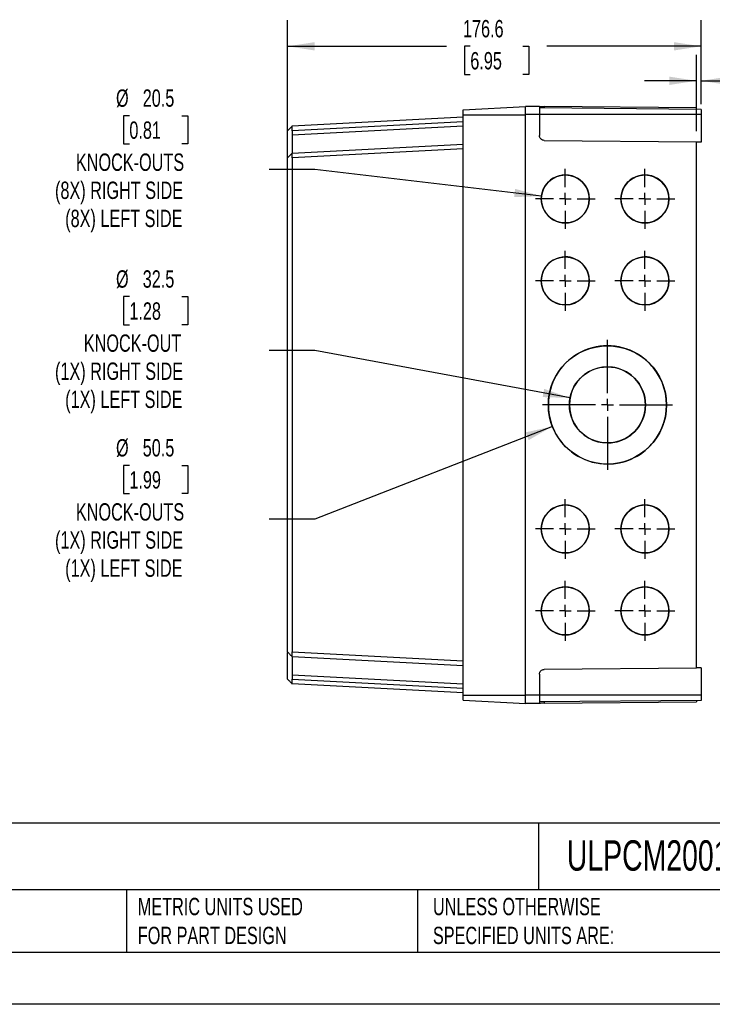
# Model space of a CAD drawing. Header units: millimetres. Extents: x 0 to 978, y 0 to 756.
# Tile 2 of 5: x 324 to 619, y 0 to 421. Entities that reach past the tile are written whole.
import ezdxf

# ---------------------------------------------------------------- set-up
doc = ezdxf.new("R2010")
doc.units = ezdxf.units.MM
doc.header["$LTSCALE"] = 3.5
doc.linetypes.add('CENTERX2', pattern=[20.32, 12.7, -2.54, 2.54, -2.54])
doc.layers.add('CENTER', color=40, linetype='CENTERX2')
doc.layers.add('DIMENSIONS', color=140, linetype='Continuous', lineweight=25)
doc.layers.add('TEXT', color=140, linetype='Continuous', lineweight=25)
doc.styles.add('SLDTEXTSTYLE0', font='TXT', dxfattribs={"width": 0.7})
doc.dimstyles.new('SLDDIMSTYLE0', dxfattribs={"dimtxt": 7.553027, "dimasz": 11.557, "dimexe": 0, "dimexo": 0.0625, "dimgap": 1.888257, "dimtad": 0, "dimtih": 1, "dimtoh": 1, "dimdec": 1, "dimrnd": 1e-09, "dimzin": 12, "dimdsep": 46, "dimtxsty": 'SLDTEXTSTYLE0', "dimsah": 1, "dimcen": 0.09, "dimadec": 0, "dimazin": 3, "dimtfac": 1, "dimtdec": 1, "dimtofl": 0, "dimtmove": 0, "dimatfit": 3, "dimfxl": 0, "dimfrac": 2, "dimtolj": 1, "dimtzin": 12, "dimarcsym": 0})
doc.dimstyles.new('SLDDIMSTYLE1', dxfattribs={"dimtxt": 7.553027, "dimasz": 11.557, "dimexe": 0, "dimexo": 0.0625, "dimgap": 1.888257, "dimtad": 0, "dimtih": 1, "dimtoh": 1, "dimdec": 1, "dimrnd": 1e-09, "dimzin": 12, "dimdsep": 46, "dimtxsty": 'SLDTEXTSTYLE0', "dimsah": 1, "dimcen": 0, "dimadec": 0, "dimazin": 3, "dimtfac": 1, "dimtdec": 1, "dimtofl": 0, "dimtmove": 0, "dimatfit": 3, "dimfxl": 0, "dimfrac": 2, "dimtolj": 1, "dimtzin": 12, "dimarcsym": 0})
doc.dimstyles.new('SLDDIMSTYLE2', dxfattribs={"dimtxt": 7.553027, "dimasz": 11.557, "dimexe": 0, "dimexo": 0.0625, "dimgap": 1.888257, "dimtad": 0, "dimtih": 1, "dimtoh": 1, "dimdec": 1, "dimrnd": 1e-09, "dimzin": 4, "dimdsep": 46, "dimtxsty": 'SLDTEXTSTYLE0', "dimsah": 1, "dimcen": 0.09, "dimadec": 0, "dimazin": 1, "dimtfac": 1, "dimtdec": 1, "dimtmove": 0, "dimatfit": 0, "dimfxl": 0, "dimfrac": 2, "dimtolj": 1, "dimtzin": 12, "dimarcsym": 0})

# ---------------------------------------------------------------- blocks, each defined once
blk = doc.blocks.new('_D_4')
at = {"layer": 'DIMENSIONS'}
for p, q in [((370.38, 379.64), (367.85, 379.64)), ((367.85, 379.64), (367.85, 367.64)), ((392.83, 379.64), (395.36, 379.64)), ((395.36, 379.64), (395.36, 367.64)), ((367.85, 367.64), (370.38, 367.64)), ((395.36, 367.64), (392.83, 367.64)), ((449.58, 356.67), (430.14, 356.67)), ((546.4, 345.28), (449.58, 356.67))]:
    blk.add_line(p, q, dxfattribs=at)
blk.add_solid([(546.4, 345.28), (535.13, 348.4), (534.71, 344.87)], dxfattribs=at)
at = {"layer": 'DIMENSIONS', "attachment_point": 1, "style": 'SLDTEXTSTYLE0'}
for s, insert, char_height in [('%%c', (364.68, 390.88), 7.408), ('20.5', (376.09, 390.88), 7.408), ('0.81', (370.38, 377.19), 7.408), ('KNOCK-OUTS', (347.55, 363.49), 7.408), ('(8X) RIGHT SIDE', (338.63, 351.49), 7.4083), ('(8X) LEFT SIDE', (342.98, 339.48), 7.4083)]:
    blk.add_mtext(s, dxfattribs=dict(at, insert=insert, char_height=char_height))
blk = doc.blocks.new('_D_5')
at = {"layer": 'DIMENSIONS'}
for p, q in [((370.38, 302.35), (367.85, 302.35)), ((367.85, 302.35), (367.85, 290.35)), ((392.83, 302.35), (395.36, 302.35)), ((395.36, 302.35), (395.36, 290.35)), ((367.85, 290.35), (370.38, 290.35)), ((395.36, 290.35), (392.83, 290.35)), ((449.58, 279.38), (430.14, 279.38)), ((558.6, 259.06), (449.58, 279.38))]:
    blk.add_line(p, q, dxfattribs=at)
blk.add_solid([(558.6, 259.06), (547.56, 262.93), (546.91, 259.43)], dxfattribs=at)
at = {"layer": 'DIMENSIONS', "attachment_point": 1, "style": 'SLDTEXTSTYLE0'}
for s, insert, char_height in [('%%c', (364.68, 313.59), 7.408), ('32.5', (376.09, 313.59), 7.408), ('1.28', (370.38, 299.9), 7.408), ('KNOCK-OUT', (350.93, 286.2), 7.408), ('(1X) RIGHT SIDE', (338.63, 274.2), 7.4083), ('(1X) LEFT SIDE', (342.98, 262.19), 7.4083)]:
    blk.add_mtext(s, dxfattribs=dict(at, insert=insert, char_height=char_height))
blk = doc.blocks.new('_D_6')
at = {"layer": 'DIMENSIONS'}
for p, q in [((551.06, 246.9), (449.58, 207.26)), ((370.38, 230.23), (367.85, 230.23)), ((367.85, 230.23), (367.85, 218.23)), ((392.83, 230.23), (395.36, 230.23)), ((395.36, 230.23), (395.36, 218.23)), ((367.85, 218.23), (370.38, 218.23)), ((395.36, 218.23), (392.83, 218.23)), ((449.58, 207.26), (430.14, 207.26))]:
    blk.add_line(p, q, dxfattribs=at)
blk.add_solid([(551.06, 246.9), (539.64, 244.35), (540.94, 241.04)], dxfattribs=at)
at = {"layer": 'DIMENSIONS', "attachment_point": 1, "style": 'SLDTEXTSTYLE0'}
for s, insert, char_height in [('%%c', (364.68, 241.47), 7.408), ('50.5', (376.09, 241.47), 7.408), ('1.99', (370.38, 227.78), 7.408), ('KNOCK-OUTS', (347.55, 214.08), 7.408), ('(1X) RIGHT SIDE', (338.63, 202.08), 7.4083), ('(1X) LEFT SIDE', (342.98, 190.07), 7.4083)]:
    blk.add_mtext(s, dxfattribs=dict(at, insert=insert, char_height=char_height))
blk = doc.blocks.new('_D_7')
at = {"layer": 'DIMENSIONS'}
for p, q in [((437.97, 366.08), (437.97, 420.41)), ((614.57, 384.58), (614.57, 420.41)), ((437.97, 409.3), (505.77, 409.3)), ((516, 409.3), (513.46, 409.3)), ((513.46, 409.3), (513.46, 397.29)), ((538.44, 409.3), (540.98, 409.3)), ((540.98, 409.3), (540.98, 397.29)), ((614.57, 409.3), (548.68, 409.3)), ((513.46, 397.29), (516, 397.29)), ((540.98, 397.29), (538.44, 397.29))]:
    blk.add_line(p, q, dxfattribs=at)
for points in [[(437.97, 409.3), (449.53, 407.52), (449.53, 411.07)], [(614.57, 409.3), (603.01, 411.07), (603.01, 407.52)]]:
    blk.add_solid(points, dxfattribs=at)
at = {"layer": 'DIMENSIONS', "char_height": 7.408, "attachment_point": 1, "style": 'SLDTEXTSTYLE0'}
for s, insert in [('176.6', (512.86, 420.54)), ('6.95', (516, 406.84))]:
    blk.add_mtext(s, dxfattribs=dict(at, insert=insert))
blk = doc.blocks.new('_D_8')
at = {"layer": 'DIMENSIONS'}
for p, q in [((612.57, 373), (612.57, 405.67)), ((614.57, 384.58), (614.57, 405.67)), ((612.57, 394.56), (590.34, 394.56)), ((614.57, 394.56), (633.9, 394.56)), ((644.14, 394.56), (641.6, 394.56)), ((641.6, 394.56), (641.6, 382.56)), ((666.58, 394.56), (669.12, 394.56)), ((669.12, 394.56), (669.12, 382.56)), ((641.6, 382.56), (644.14, 382.56)), ((669.12, 382.56), (666.58, 382.56))]:
    blk.add_line(p, q, dxfattribs=at)
for points in [[(612.57, 394.56), (601.01, 396.34), (601.01, 392.78)], [(614.57, 394.56), (626.13, 392.78), (626.13, 396.34)]]:
    blk.add_solid(points, dxfattribs=at)
at = {"layer": 'DIMENSIONS', "char_height": 7.408, "attachment_point": 1, "style": 'SLDTEXTSTYLE0'}
for s, insert in [('2.0', (647.28, 405.8)), ('0.08', (644.14, 392.11))]:
    blk.add_mtext(s, dxfattribs=dict(at, insert=insert))
blk = doc.blocks.new('SW_CENTERMARKSYMBOL_4')
at = {"layer": 'CENTER', "color": 0}
for p, q in [((0, 5.08), (0, 12.79)), ((-5.08, 0), (-12.79, 0)), ((0, 0), (-2.54, 0)), ((0, 0), (0, 2.54)), ((0, 0), (0, -2.54)), ((0, 0), (2.54, 0)), ((5.08, 0), (12.79, 0)), ((0, -5.08), (0, -12.79))]:
    blk.add_line(p, q, dxfattribs=at)
blk = doc.blocks.new('SW_CENTERMARKSYMBOL_5')
at = {"layer": 'CENTER', "color": 0}
for p, q in [((0, 5.08), (0, 12.79)), ((-5.08, 0), (-12.79, 0)), ((0, 0), (-2.54, 0)), ((0, 0), (0, 2.54)), ((0, 0), (0, -2.54)), ((0, 0), (2.54, 0)), ((5.08, 0), (12.79, 0)), ((0, -5.08), (0, -12.79))]:
    blk.add_line(p, q, dxfattribs=at)
blk = doc.blocks.new('SW_CENTERMARKSYMBOL_6')
at = {"layer": 'CENTER', "color": 0}
for p, q in [((0, 5.08), (0, 12.79)), ((-5.08, 0), (-12.79, 0)), ((0, 0), (-2.54, 0)), ((0, 0), (0, 2.54)), ((0, 0), (0, -2.54)), ((0, 0), (2.54, 0)), ((5.08, 0), (12.79, 0)), ((0, -5.08), (0, -12.79))]:
    blk.add_line(p, q, dxfattribs=at)
blk = doc.blocks.new('SW_CENTERMARKSYMBOL_7')
at = {"layer": 'CENTER', "color": 0}
for p, q in [((0, 5.08), (0, 12.79)), ((-5.08, 0), (-12.79, 0)), ((0, 0), (-2.54, 0)), ((0, 0), (0, 2.54)), ((0, 0), (0, -2.54)), ((0, 0), (2.54, 0)), ((5.08, 0), (12.79, 0)), ((0, -5.08), (0, -12.79))]:
    blk.add_line(p, q, dxfattribs=at)
blk = doc.blocks.new('SW_CENTERMARKSYMBOL_8')
at = {"layer": 'CENTER', "color": 0}
for p, q in [((0, 5.08), (0, 27.79)), ((-5.08, 0), (-27.79, 0)), ((0, 0), (-2.54, 0)), ((0, 0), (0, 2.54)), ((0, 0), (0, -2.54)), ((0, 0), (2.54, 0)), ((5.08, 0), (27.79, 0)), ((0, -5.08), (0, -27.79))]:
    blk.add_line(p, q, dxfattribs=at)
blk = doc.blocks.new('SW_CENTERMARKSYMBOL_9')
at = {"layer": 'CENTER', "color": 0}
for p, q in [((0, 5.08), (0, 12.79)), ((-5.08, 0), (-12.79, 0)), ((0, 0), (-2.54, 0)), ((0, 0), (0, 2.54)), ((0, 0), (0, -2.54)), ((0, 0), (2.54, 0)), ((5.08, 0), (12.79, 0)), ((0, -5.08), (0, -12.79))]:
    blk.add_line(p, q, dxfattribs=at)
blk = doc.blocks.new('SW_CENTERMARKSYMBOL_10')
at = {"layer": 'CENTER', "color": 0}
for p, q in [((0, 5.08), (0, 12.79)), ((-5.08, 0), (-12.79, 0)), ((0, 0), (-2.54, 0)), ((0, 0), (0, 2.54)), ((0, 0), (0, -2.54)), ((0, 0), (2.54, 0)), ((5.08, 0), (12.79, 0)), ((0, -5.08), (0, -12.79))]:
    blk.add_line(p, q, dxfattribs=at)
blk = doc.blocks.new('SW_CENTERMARKSYMBOL_11')
at = {"layer": 'CENTER', "color": 0}
for p, q in [((0, 5.08), (0, 12.79)), ((-5.08, 0), (-12.79, 0)), ((0, 0), (-2.54, 0)), ((0, 0), (0, 2.54)), ((0, 0), (0, -2.54)), ((0, 0), (2.54, 0)), ((5.08, 0), (12.79, 0)), ((0, -5.08), (0, -12.79))]:
    blk.add_line(p, q, dxfattribs=at)
blk = doc.blocks.new('SW_CENTERMARKSYMBOL_12')
at = {"layer": 'CENTER', "color": 0}
for p, q in [((0, 5.08), (0, 12.79)), ((-5.08, 0), (-12.79, 0)), ((0, 0), (-2.54, 0)), ((0, 0), (0, 2.54)), ((0, 0), (0, -2.54)), ((0, 0), (2.54, 0)), ((5.08, 0), (12.79, 0)), ((0, -5.08), (0, -12.79))]:
    blk.add_line(p, q, dxfattribs=at)

msp = doc.modelspace()

# ---------------------------------------------------------------- linework, layer by layer
for p, q in [((512.97, 382.19), (539.57, 383.59)), ((539.57, 380.14), (539.57, 383.64)), ((545.57, 383.58), (539.57, 383.64)), ((545.57, 383.58), (545.57, 380.14)), ((614.57, 382.34), (545.57, 382.94)), ((547.55, 383.57), (547.55, 382.92)), ((612.57, 383), (547.55, 383.57)), ((612.57, 382.35), (612.57, 383)), ((439.97, 375.31), (512.97, 379.14)), ((512.97, 380.09), (512.97, 382.19)), ((512.97, 132.09), (512.97, 380.09)), ((512.97, 380.09), (539.57, 380.09)), ((539.57, 132.04), (539.57, 380.14)), ((545.57, 380.14), (539.57, 380.14)), ((545.57, 380.14), (545.57, 371.12)), ((614.57, 380.14), (545.57, 380.14)), ((614.57, 382.34), (614.57, 380.14)), ((614.57, 380.14), (614.57, 368.37)), ((439.99, 375.33), (437.97, 373.21)), ((512.97, 377.04), (439.97, 373.21)), ((439.97, 371.5), (512.97, 375.33)), ((437.97, 363.61), (437.97, 373.11)), ((439.97, 373.21), (439.97, 371.5)), ((439.97, 363.71), (512.97, 367.54)), ((547.55, 369.12), (612.57, 368.55)), ((612.57, 143.62), (612.57, 368.55)), ((614.57, 368.37), (612.57, 368.35)), ((512.97, 365.44), (439.97, 361.61)), ((437.97, 150.67), (437.97, 361.51)), ((439.97, 361.61), (439.97, 150.56)), ((556.58, 354.34), (556.58, 354.34)), ((566.83, 344.09), (566.83, 344.09)), ((600.82, 344.09), (600.83, 344.09)), ((556.58, 333.84), (556.58, 333.84)), ((590.57, 333.84), (590.58, 333.84)), ((556.58, 319.34), (556.58, 319.34)), ((566.83, 309.09), (566.83, 309.09)), ((600.82, 309.09), (600.83, 309.09)), ((556.58, 298.84), (556.58, 298.84)), ((590.57, 298.84), (590.58, 298.84)), ((574.58, 281.34), (574.58, 281.34)), ((574.58, 272.34), (574.57, 272.34)), ((590.82, 256.09), (590.82, 256.09)), ((599.82, 256.09), (599.83, 256.09)), ((574.57, 239.84), (574.58, 239.84)), ((574.58, 230.84), (574.58, 230.84)), ((556.58, 213.34), (556.58, 213.34)), ((566.83, 203.09), (566.83, 203.09)), ((600.82, 203.09), (600.83, 203.09)), ((556.58, 192.84), (556.58, 192.84)), ((590.57, 192.84), (590.58, 192.84)), ((556.58, 178.34), (556.58, 178.34)), ((566.83, 168.09), (566.83, 168.09)), ((600.82, 168.09), (600.83, 168.09)), ((556.58, 157.84), (556.58, 157.84)), ((590.57, 157.84), (590.58, 157.84)), ((437.97, 139.07), (437.97, 148.57)), ((439.97, 150.56), (512.97, 146.73)), ((512.97, 144.64), (439.97, 148.46)), ((612.57, 143.62), (547.55, 143.05)), ((614.57, 143.8), (612.57, 143.82)), ((614.57, 143.8), (614.57, 132.04)), ((512.97, 136.85), (439.97, 140.67)), ((439.97, 140.67), (439.97, 138.96)), ((439.97, 138.96), (512.97, 135.13)), ((545.57, 141.05), (545.57, 132.04)), ((512.97, 133.04), (439.97, 136.86)), ((512.97, 132.09), (539.57, 132.09)), ((512.97, 129.98), (512.97, 132.09)), ((545.57, 132.04), (539.57, 132.04)), ((539.57, 128.54), (539.57, 132.04)), ((545.57, 132.04), (545.57, 128.59)), ((614.57, 132.04), (545.57, 132.04)), ((614.57, 132.04), (614.57, 129.84)), ((512.97, 129.98), (539.57, 128.59)), ((545.57, 128.59), (539.57, 128.54)), ((614.57, 129.84), (545.57, 129.24)), ((547.55, 129.25), (547.55, 128.61)), ((547.55, 128.61), (612.57, 129.17)), ((612.57, 129.82), (612.57, 129.17))]:
    msp.add_line(p, q)
at = {"color": 7, "linetype": 'Continuous'}
msp.add_line((977.91, 0.01), (0.01, 0.01), dxfattribs=at)
at = {"flags": 128}
msp.add_lwpolyline([(439.97, 363.71), (438.66, 362.33), (437.97, 361.61)], dxfattribs=at)
for centre, radius, start, end in [((556.58, 344.09), 10.25, 359.9982, 180.0018), ((556.58, 344.09), 10.25, 359.9989, 89.9989), ((590.58, 344.09), 10.25, 359.9982, 180.0018), ((590.57, 344.09), 10.25, 359.9989, 89.9989), ((556.58, 344.09), 10.25, 179.9982, 0.0018), ((556.58, 344.09), 10.25, 270.0011, 0.0011), ((590.58, 344.09), 10.25, 179.9982, 0.0018), ((590.57, 344.09), 10.25, 270.0011, 0.0011), ((556.58, 309.09), 10.25, 359.9982, 180.0018), ((556.58, 309.09), 10.25, 359.9989, 89.9989), ((590.58, 309.09), 10.25, 359.9982, 180.0018), ((590.57, 309.09), 10.25, 359.9989, 89.9989), ((556.58, 309.09), 10.25, 179.9982, 0.0018), ((556.58, 309.09), 10.25, 270.0011, 0.0011), ((590.58, 309.09), 10.25, 179.9982, 0.0018), ((590.57, 309.09), 10.25, 270.0011, 0.0011), ((574.58, 256.09), 25.25, 359.9983, 180.0017), ((574.57, 256.09), 25.25, 359.9989, 89.9989), ((574.58, 256.09), 16.25, 359.9983, 180.0017), ((574.57, 256.09), 16.25, 359.9989, 89.9989), ((574.58, 256.09), 25.25, 179.9983, 0.0017), ((574.58, 256.09), 16.25, 179.9983, 0.0017), ((574.57, 256.09), 16.25, 270.001, 0.0012), ((574.57, 256.09), 25.25, 270.0011, 0.0011), ((556.58, 203.09), 10.25, 359.9982, 180.0018), ((556.58, 203.09), 10.25, 359.9989, 89.9989), ((590.58, 203.09), 10.25, 359.9982, 180.0018), ((590.57, 203.09), 10.25, 359.9989, 89.9989), ((556.58, 203.09), 10.25, 179.9982, 0.0018), ((556.58, 203.09), 10.25, 270.0011, 0.0011), ((590.58, 203.09), 10.25, 179.9982, 0.0018), ((590.57, 203.09), 10.25, 270.0011, 0.0011), ((556.58, 168.09), 10.25, 359.9982, 180.0018), ((556.58, 168.09), 10.25, 359.9989, 89.9989), ((590.58, 168.09), 10.25, 359.9982, 180.0018), ((590.57, 168.09), 10.25, 359.9989, 89.9989), ((556.58, 168.09), 10.25, 179.9982, 0.0018), ((556.58, 168.09), 10.25, 270.0011, 0.0011), ((590.58, 168.09), 10.25, 179.9982, 0.0018), ((590.57, 168.09), 10.25, 270.0011, 0.0011)]:
    msp.add_arc(centre, radius, start, end)
for points, knots in [([(545.57, 383.58), (545.57, 383.58), (545.61, 383.58), (545.81, 383.58), (545.96, 383.58), (546.34, 383.58), (546.58, 383.58), (547.07, 383.57), (547.32, 383.57), (547.55, 383.57)], [0, 0, 0, 0, 0.25, 0.25, 0.5, 0.5, 0.75, 0.75, 1, 1, 1, 1]), ([(439.97, 373.21), (439.97, 373.23), (439.97, 373.26), (439.97, 373.28), (439.97, 373.3), (439.97, 373.3), (439.97, 373.37), (439.97, 373.47), (439.97, 373.66), (439.97, 373.75), (439.97, 374.02), (439.97, 374.19), (439.97, 374.48), (439.97, 374.61), (439.97, 374.95), (439.97, 375.09), (439.97, 375.22), (439.97, 375.26), (439.97, 375.29), (439.97, 375.3), (439.97, 375.31), (439.97, 375.31), (439.97, 375.31)], [0, 0, 0, 0, 0.0625, 0.09375, 0.09375, 0.125, 0.125, 0.1875, 0.1875, 0.25, 0.25, 0.375, 0.375, 0.5, 0.5, 0.75, 0.75, 0.875, 0.875, 0.9375, 0.9375, 1, 1, 1, 1]), ([(437.97, 373.11), (437.97, 373.12), (437.97, 373.14), (437.97, 373.16), (437.97, 373.18), (437.97, 373.2), (437.97, 373.21), (437.97, 373.21)], [0, 0, 0, 0, 0.169706, 0.331941, 0.498323, 0.744049, 1, 1, 1, 1]), ([(439.97, 371.5), (439.97, 371.41), (439.97, 371.22), (439.97, 370.94), (439.97, 370.66), (439.97, 370.39), (439.97, 370.12), (439.97, 369.85), (439.97, 369.58), (439.97, 369.32), (439.97, 369.06), (439.97, 368.81), (439.97, 368.56), (439.97, 368.32), (439.97, 368.08), (439.97, 367.84), (439.97, 367.61), (439.97, 367.39), (439.97, 367.17), (439.97, 366.96), (439.97, 366.75), (439.97, 366.55), (439.97, 366.36), (439.97, 366.17), (439.97, 365.94), (439.97, 365.66), (439.97, 365.35), (439.97, 365.06), (439.97, 364.79), (439.97, 364.55), (439.97, 364.33), (439.97, 364.15), (439.97, 363.99), (439.97, 363.87), (439.97, 363.78), (439.97, 363.72), (439.97, 363.72), (439.97, 363.71)], [0, 0, 0, 0, 0.02297, 0.045826, 0.06857, 0.0912, 0.113717, 0.136121, 0.158412, 0.18059, 0.202655, 0.224608, 0.246448, 0.268176, 0.289792, 0.311296, 0.332687, 0.353967, 0.375135, 0.396191, 0.417135, 0.437968, 0.45869, 0.479301, 0.4998, 0.539254, 0.57911, 0.61937, 0.660034, 0.701103, 0.742578, 0.78446, 0.82675, 0.869448, 0.912556, 0.956073, 1, 1, 1, 1]), ([(547.55, 369.12), (547.32, 369.12), (547.07, 369.17), (546.58, 369.36), (546.34, 369.52), (545.96, 369.91), (545.81, 370.14), (545.61, 370.63), (545.57, 370.89), (545.57, 371.12)], [0, 0, 0, 0, 0.25, 0.25, 0.5, 0.5, 0.75, 0.75, 1, 1, 1, 1]), ([(437.97, 361.85), (437.97, 361.95), (437.97, 362.19), (437.97, 362.82), (437.97, 363.35), (437.97, 363.61)], [0, 0, 0, 0, 0.279592, 0.639666, 1, 1, 1, 1]), ([(439.97, 361.61), (439.97, 361.63), (439.97, 361.67), (439.97, 361.75), (439.97, 361.88), (439.97, 362.04), (439.97, 362.22), (439.97, 362.39), (439.97, 362.54), (439.97, 362.68), (439.97, 362.8), (439.97, 362.91), (439.97, 363), (439.97, 363.08), (439.97, 363.16), (439.97, 363.22), (439.97, 363.28), (439.97, 363.33), (439.97, 363.37), (439.97, 363.41), (439.97, 363.44), (439.97, 363.47), (439.97, 363.5), (439.97, 363.53), (439.97, 363.55), (439.97, 363.57), (439.97, 363.59), (439.97, 363.6), (439.97, 363.61), (439.97, 363.63), (439.97, 363.64), (439.97, 363.65), (439.97, 363.66), (439.97, 363.66), (439.97, 363.67), (439.97, 363.68), (439.97, 363.68), (439.97, 363.69), (439.97, 363.69), (439.97, 363.69), (439.97, 363.7), (439.97, 363.7), (439.97, 363.7), (439.97, 363.7), (439.97, 363.71), (439.97, 363.71), (439.97, 363.71), (439.97, 363.71), (439.97, 363.71), (439.97, 363.71), (439.97, 363.71), (439.97, 363.71), (439.97, 363.71), (439.97, 363.71), (439.97, 363.71), (439.97, 363.71), (439.97, 363.71), (439.97, 363.71), (439.97, 363.71), (439.97, 363.71), (439.97, 363.71)], [0, 0, 0, 0, 0.0183974, 0.0365911, 0.0731282, 0.1289126, 0.1875116, 0.2427925, 0.2941714, 0.3415727, 0.3851417, 0.4251961, 0.462046, 0.4960485, 0.5275161, 0.5567151, 0.5838911, 0.6092606, 0.6330116, 0.6553058, 0.6762817, 0.6960551, 0.714725, 0.73238, 0.7490992, 0.7649528, 0.7800031, 0.7943035, 0.8079007, 0.8208366, 0.833149, 0.8448717, 0.8560346, 0.8666632, 0.8767808, 0.8864087, 0.8955663, 0.9042715, 0.9125405, 0.9203879, 0.9278274, 0.9348712, 0.9415306, 0.9478155, 0.9537355, 0.959295, 0.9644848, 0.9692975, 0.973731, 0.9777883, 0.9814758, 0.9848029, 0.9877814, 0.9904243, 0.9927455, 0.9947591, 0.996479, 0.9979181, 0.9990884, 1, 1, 1, 1]), ([(437.97, 361.51), (437.97, 361.52), (437.97, 361.54), (437.97, 361.56), (437.97, 361.58), (437.97, 361.6), (437.97, 361.61), (437.97, 361.61)], [0, 0, 0, 0, 0.157386, 0.306498, 0.459787, 0.710735, 1, 1, 1, 1]), ([(437.97, 150.57), (437.97, 150.57), (437.97, 150.57), (437.97, 150.58), (437.97, 150.6), (437.97, 150.63), (437.97, 150.65), (437.97, 150.67)], [0, 0, 0, 0, 0.169799, 0.331958, 0.498294, 0.743893, 1, 1, 1, 1]), ([(437.97, 150.57), (438.14, 150.39), (438.47, 150.04), (438.98, 149.5), (439.5, 148.96), (439.82, 148.62), (439.98, 148.45)], [0, 0, 0, 0, 0.2458354, 0.4882356, 0.7363841, 1, 1, 1, 1]), ([(437.97, 148.57), (437.97, 148.83), (437.97, 149.35), (437.97, 149.98), (437.97, 150.22), (437.97, 150.32)], [0, 0, 0, 0, 0.359999, 0.720137, 1, 1, 1, 1]), ([(439.97, 148.46), (439.97, 148.46), (439.97, 148.46), (439.97, 148.46), (439.97, 148.46), (439.97, 148.46), (439.97, 148.47), (439.97, 148.47), (439.97, 148.49), (439.97, 148.5), (439.97, 148.55), (439.97, 148.63), (439.97, 148.87), (439.97, 148.97), (439.97, 149.22), (439.97, 149.37), (439.97, 149.65), (439.97, 149.75), (439.97, 149.96), (439.97, 150.07), (439.97, 150.29), (439.97, 150.38), (439.97, 150.44), (439.97, 150.45), (439.97, 150.48), (439.97, 150.51), (439.97, 150.54), (439.97, 150.56)], [0, 0, 0, 0, 0.0625, 0.0625, 0.09375, 0.09375, 0.125, 0.1875, 0.1875, 0.25, 0.25, 0.5, 0.5, 0.625, 0.625, 0.75, 0.75, 0.8125, 0.8125, 0.875, 0.875, 0.9375, 0.9375, 0.953125, 0.953125, 0.96875, 1, 1, 1, 1]), ([(439.97, 148.46), (439.97, 148.46), (439.97, 148.46), (439.97, 148.44), (439.97, 148.42), (439.97, 148.39), (439.97, 148.34), (439.97, 148.29), (439.97, 148.23), (439.97, 148.16), (439.97, 148.08), (439.97, 147.99), (439.97, 147.89), (439.97, 147.79), (439.97, 147.68), (439.97, 147.56), (439.97, 147.43), (439.97, 147.3), (439.97, 147.16), (439.97, 147.01), (439.97, 146.86), (439.97, 146.7), (439.97, 146.53), (439.97, 146.37), (439.97, 146.14), (439.97, 145.84), (439.97, 145.47), (439.97, 145.07), (439.97, 144.65), (439.97, 144.21), (439.97, 143.74), (439.97, 143.27), (439.97, 142.77), (439.97, 142.26), (439.97, 141.74), (439.97, 141.21), (439.97, 140.85), (439.97, 140.67)], [0, 0, 0, 0, 0.022922, 0.045732, 0.068432, 0.091019, 0.113496, 0.135862, 0.158117, 0.18026, 0.202293, 0.224216, 0.246028, 0.267729, 0.28932, 0.310801, 0.332172, 0.353433, 0.374584, 0.395625, 0.416557, 0.437379, 0.458092, 0.478696, 0.49919, 0.538662, 0.578543, 0.618833, 0.659533, 0.700644, 0.742168, 0.784103, 0.826453, 0.869217, 0.912395, 0.955989, 1, 1, 1, 1]), ([(545.57, 141.05), (545.57, 141.29), (545.61, 141.54), (545.81, 142.03), (545.96, 142.27), (546.34, 142.66), (546.58, 142.81), (547.07, 143.01), (547.32, 143.05), (547.55, 143.05)], [0, 0, 0, 0, 0.25, 0.25, 0.5, 0.5, 0.75, 0.75, 1, 1, 1, 1]), ([(437.97, 138.97), (437.97, 138.97), (437.97, 138.97), (437.97, 138.98), (437.97, 139), (437.97, 139.03), (437.97, 139.05), (437.97, 139.07)], [0, 0, 0, 0, 0.169069, 0.330744, 0.496515, 0.742574, 1, 1, 1, 1]), ([(437.97, 138.97), (438.32, 138.6), (439.12, 137.75), (439.68, 137.17), (439.98, 136.85)], [0, 0, 0, 0, 0.438562, 1, 1, 1, 1]), ([(439.97, 136.86), (439.97, 136.86), (439.97, 136.86), (439.97, 136.88), (439.97, 136.91), (439.97, 136.95), (439.97, 137.04), (439.97, 137.2), (439.97, 137.54), (439.97, 137.95), (439.97, 138.33), (439.97, 138.52), (439.97, 138.73), (439.97, 138.87), (439.97, 138.96)], [0, 0, 0, 0, 0.034535, 0.075662, 0.125002, 0.200751, 0.249829, 0.363669, 0.499782, 0.748232, 0.799367, 0.874021, 0.918205, 1, 1, 1, 1]), ([(547.55, 128.61), (547.32, 128.6), (547.07, 128.6), (546.58, 128.6), (546.34, 128.6), (545.96, 128.59), (545.81, 128.59), (545.61, 128.59), (545.57, 128.59), (545.57, 128.59)], [0, 0, 0, 0, 0.25, 0.25, 0.5, 0.5, 0.75, 0.75, 1, 1, 1, 1])]:
    msp.add_open_spline(points, degree=3, knots=knots)
msp.add_open_spline([(439.97, 363.71), (439.97, 363.71), (439.97, 363.71), (439.97, 363.71)], degree=3)
at = {"layer": 'DIMENSIONS'}
for centre, radius in [((556.58, 344.09), 10.25), ((590.58, 344.09), 10.25), ((556.58, 309.09), 10.25), ((590.58, 309.09), 10.25), ((574.58, 256.09), 25.25), ((574.58, 256.09), 16.25), ((556.58, 203.09), 10.25), ((590.58, 203.09), 10.25), ((556.58, 168.09), 10.25), ((590.58, 168.09), 10.25)]:
    msp.add_circle(centre, radius, dxfattribs=at)
at = {"layer": 'TEXT'}
for p, q in [((955.67, 77.44), (22.22, 77.44)), ((545.16, 77.44), (545.16, 48.89)), ((955.67, 48.89), (22.22, 48.89)), ((369.19, 48.89), (369.19, 22.22)), ((493.49, 48.89), (493.49, 22.22)), ((22.22, 22.22), (955.67, 22.22))]:
    msp.add_line(p, q, dxfattribs=at)

# ---------------------------------------------------------------- block references
at = {"layer": 'CENTER'}
for name, p in [('SW_CENTERMARKSYMBOL_4', (556.58, 344.09)), ('SW_CENTERMARKSYMBOL_5', (590.58, 344.09)), ('SW_CENTERMARKSYMBOL_6', (556.58, 309.09)), ('SW_CENTERMARKSYMBOL_7', (590.58, 309.09)), ('SW_CENTERMARKSYMBOL_8', (574.58, 256.09)), ('SW_CENTERMARKSYMBOL_9', (556.58, 203.09)), ('SW_CENTERMARKSYMBOL_10', (590.58, 203.09)), ('SW_CENTERMARKSYMBOL_11', (556.58, 168.09)), ('SW_CENTERMARKSYMBOL_12', (590.58, 168.09))]:
    msp.add_blockref(name, p, dxfattribs=at)

# ---------------------------------------------------------------- texts
at = {"layer": 'TEXT', "attachment_point": 1, "style": 'SLDTEXTSTYLE0'}
for s, insert, char_height in [('ULPCM200175XG', (557.23, 70.08), 12.9646), ("PART DIMENSIONS MAY DIFFER SLIGHTLY ^JDUE TO MANUFACTURER'S VARIANCES", (153.69, 45.49), 7.4083), ('METRIC UNITS USED ^JFOR PART DESIGN', (373.99, 45.49), 7.4083), ('UNLESS OTHERWISE ^JSPECIFIED UNITS ARE:', (500.04, 45.49), 7.4083)]:
    msp.add_mtext(s, dxfattribs=dict(at, insert=insert, char_height=char_height))

# ---------------------------------------------------------------- dimensions: what is measured, and where the dimension line sits
at = {"layer": 'DIMENSIONS'}
dim = msp.add_linear_dim(base=(614.57, 409.3), p1=(437.97, 361.64), p2=(614.57, 380.14), angle=0, dimstyle='SLDDIMSTYLE0', dxfattribs=at)
dim.commit()
dim.dimension.update_dxf_attribs({"geometry": '_D_7', "text_midpoint": (527.22, 409.3), "dimtype": 160})
dim = msp.add_linear_dim(base=(614.57, 394.56), p1=(612.57, 368.55), p2=(614.57, 380.14), dimstyle='SLDDIMSTYLE2', dxfattribs=at)
dim.commit()
dim.dimension.update_dxf_attribs({"geometry": '_D_8', "text_midpoint": (655.36, 394.56), "dimtype": 160})
for p1, p2, text, picture, middle in [((566.76, 342.89), (546.4, 345.28), '<>\\PKNOCK-OUTS\\P(8X) RIGHT SIDE\\P(8X) LEFT SIDE', '_D_4', (381.61, 360.57)), ((590.55, 253.11), (558.6, 259.06), '<>\\PKNOCK-OUT\\P(1X) RIGHT SIDE\\P(1X) LEFT SIDE', '_D_5', (381.61, 283.28)), ((598.1, 265.28), (551.06, 246.9), '<>\\PKNOCK-OUTS\\P(1X) RIGHT SIDE\\P(1X) LEFT SIDE', '_D_6', (381.61, 211.16))]:
    dim = msp.add_diameter_dim_2p(p1=p1, p2=p2, text=text, dimstyle='SLDDIMSTYLE1', dxfattribs=at)
    dim.commit()
    dim.dimension.update_dxf_attribs({"geometry": picture, "text_midpoint": middle, "dimtype": 163})

doc.saveas('drawing.dxf')
